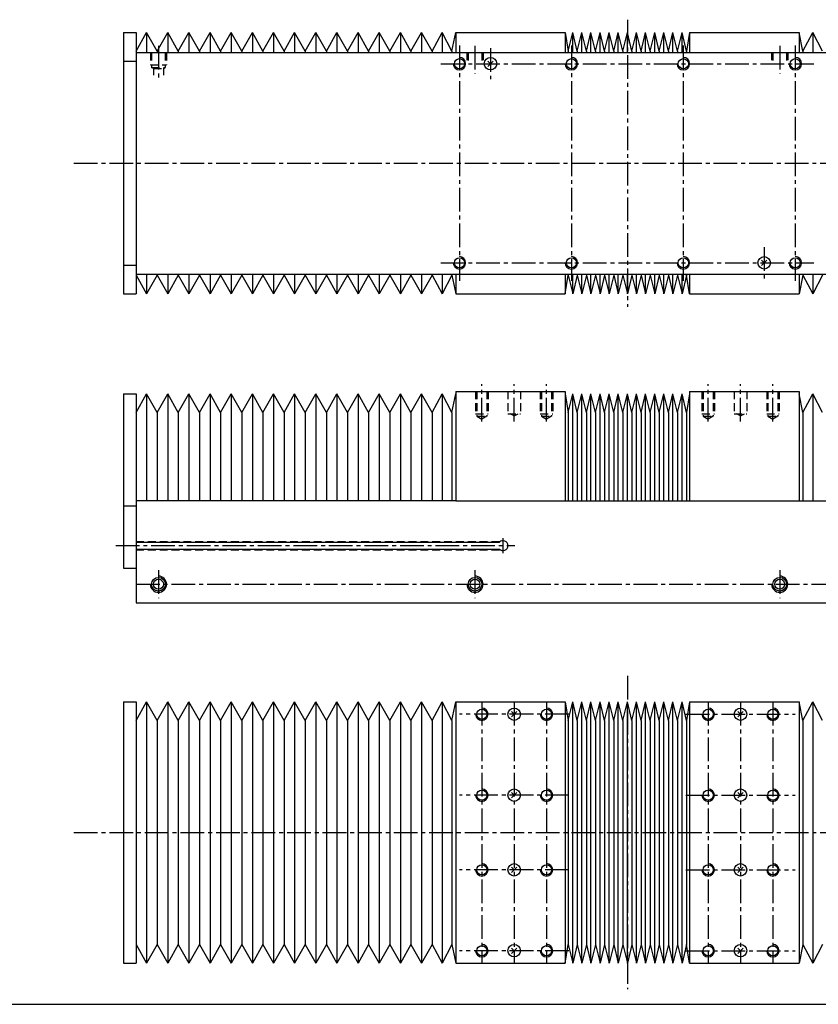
# Model space of a CAD drawing. Header units: millimetres. Extents: x 1112 to 5405, y 2427 to 4035.
# Tile 7 of 9: x 4167 to 4809, y 2427 to 3218. Entities that reach past the tile are written whole.
import ezdxf

# ---------------------------------------------------------------- set-up
doc = ezdxf.new("R2010")
doc.units = ezdxf.units.MM
doc.linetypes.add('CENTER2', pattern=[28.575, 19.05, -3.175, 3.175, -3.175])
doc.linetypes.add('DASHED2', pattern=[9.525, 6.35, -3.175])
doc.layers.add('1', color=2, linetype='DASHED2')
doc.layers.add('2', color=1, linetype='CENTER2')

msp = doc.modelspace()

# ---------------------------------------------------------------- linework, layer by layer
at = {"color": 7}
for p, q in [((4250.11, 3207.33), (4250.11, 2997.33)), ((4250.11, 3207.33), (4260.11, 3207.33)), ((4260.11, 3207.33), (4260.11, 2997.33)), ((4260.11, 3192.33), (4268.61, 3207.33)), ((4277.11, 3192.33), (4268.61, 3207.33)), ((4268.61, 3207.33), (4268.61, 3191.33)), ((4277.11, 3192.33), (4285.61, 3207.33)), ((4294.11, 3192.33), (4285.61, 3207.33)), ((4285.61, 3207.33), (4285.61, 3191.33)), ((4294.11, 3192.33), (4302.61, 3207.33)), ((4311.11, 3192.33), (4302.61, 3207.33)), ((4302.61, 3207.33), (4302.61, 3191.33)), ((4311.11, 3192.33), (4319.61, 3207.33)), ((4328.11, 3192.33), (4319.61, 3207.33)), ((4319.61, 3207.33), (4319.61, 3191.33)), ((4328.11, 3192.33), (4336.61, 3207.33)), ((4345.11, 3192.33), (4336.61, 3207.33)), ((4336.61, 3207.33), (4336.61, 3191.33)), ((4345.11, 3192.33), (4353.61, 3207.33)), ((4362.11, 3192.33), (4353.61, 3207.33)), ((4353.61, 3207.33), (4353.61, 3191.33)), ((4362.11, 3192.33), (4370.61, 3207.33)), ((4379.11, 3192.33), (4370.61, 3207.33)), ((4370.61, 3207.33), (4370.61, 3191.33)), ((4379.11, 3192.33), (4387.61, 3207.33)), ((4396.11, 3192.33), (4387.61, 3207.33)), ((4387.61, 3207.33), (4387.61, 3191.33)), ((4396.11, 3192.33), (4404.61, 3207.33)), ((4413.11, 3192.33), (4404.61, 3207.33)), ((4404.61, 3207.33), (4404.61, 3191.33)), ((4413.11, 3192.33), (4421.61, 3207.33)), ((4430.11, 3192.33), (4421.61, 3207.33)), ((4421.61, 3207.33), (4421.61, 3191.33)), ((4430.11, 3192.33), (4438.61, 3207.33)), ((4447.11, 3192.33), (4438.61, 3207.33)), ((4438.61, 3207.33), (4438.61, 3191.33)), ((4447.11, 3192.33), (4455.61, 3207.33)), ((4464.11, 3192.33), (4455.61, 3207.33)), ((4455.61, 3207.33), (4455.61, 3191.33)), ((4464.11, 3192.33), (4472.61, 3207.33)), ((4481.11, 3192.33), (4472.61, 3207.33)), ((4472.61, 3207.33), (4472.61, 3191.33)), ((4481.11, 3192.33), (4489.61, 3207.33)), ((4498.11, 3192.33), (4489.61, 3207.33)), ((4489.61, 3207.33), (4489.61, 3191.33)), ((4498.11, 3192.33), (4506.11, 3207.33)), ((4514.11, 3192.33), (4506.11, 3207.33)), ((4506.11, 3207.33), (4506.11, 3191.33)), ((4514.11, 3192.33), (4517.11, 3207.33)), ((4517.11, 3207.33), (4605.11, 3207.33)), ((4517.11, 3207.33), (4517.11, 3191.33)), ((4605.11, 3207.33), (4605.11, 3191.33)), ((4605.11, 3207.33), (4607.49, 3192.33)), ((4607.49, 3192.33), (4611.15, 3207.33)), ((4614.81, 3192.33), (4611.15, 3207.33)), ((4611.15, 3191.33), (4611.15, 3207.33)), ((4614.81, 3192.33), (4618.47, 3207.33)), ((4622.14, 3192.33), (4618.47, 3207.33)), ((4618.47, 3191.33), (4618.47, 3207.33)), ((4622.14, 3192.33), (4625.8, 3207.33)), ((4629.46, 3192.33), (4625.8, 3207.33)), ((4625.8, 3191.33), (4625.8, 3207.33)), ((4629.46, 3192.33), (4633.13, 3207.33)), ((4636.79, 3192.33), (4633.13, 3207.33)), ((4633.13, 3191.33), (4633.13, 3207.33)), ((4636.79, 3192.33), (4640.45, 3207.33)), ((4644.12, 3192.33), (4640.45, 3207.33)), ((4640.45, 3191.33), (4640.45, 3207.33)), ((4644.12, 3192.33), (4647.78, 3207.33)), ((4651.44, 3192.33), (4647.78, 3207.33)), ((4647.78, 3191.33), (4647.78, 3207.33)), ((4651.44, 3192.33), (4655.11, 3207.33)), ((4658.77, 3192.33), (4655.11, 3207.33)), ((4655.11, 3191.33), (4655.11, 3207.33)), ((4658.77, 3192.33), (4662.43, 3207.33)), ((4666.09, 3192.33), (4662.43, 3207.33)), ((4662.43, 3191.33), (4662.43, 3207.33)), ((4666.09, 3192.33), (4669.76, 3207.33)), ((4673.42, 3192.33), (4669.76, 3207.33)), ((4669.76, 3191.33), (4669.76, 3207.33)), ((4673.42, 3192.33), (4677.08, 3207.33)), ((4680.75, 3192.33), (4677.08, 3207.33)), ((4677.08, 3191.33), (4677.08, 3207.33)), ((4680.75, 3192.33), (4684.41, 3207.33)), ((4688.07, 3192.33), (4684.41, 3207.33)), ((4684.41, 3191.33), (4684.41, 3207.33)), ((4688.07, 3192.33), (4691.74, 3207.33)), ((4695.4, 3192.33), (4691.74, 3207.33)), ((4691.74, 3191.33), (4691.74, 3207.33)), ((4695.4, 3192.33), (4699.06, 3207.33)), ((4702.72, 3192.33), (4699.06, 3207.33)), ((4699.06, 3191.33), (4699.06, 3207.33)), ((4705.11, 3207.33), (4702.72, 3192.33)), ((4705.11, 3207.33), (4793.11, 3207.33)), ((4705.11, 3207.33), (4705.11, 3191.33)), ((4796.11, 3192.33), (4793.11, 3207.33)), ((4793.11, 3207.33), (4793.11, 3191.33)), ((4796.11, 3192.33), (4804.11, 3207.33)), ((4812.11, 3192.33), (4804.11, 3207.33)), ((4804.11, 3207.33), (4804.11, 3191.33)), ((4260.11, 3191.33), (5050.11, 3191.33)), ((4277.11, 3192.33), (4277.11, 3191.33)), ((4294.11, 3192.33), (4294.11, 3191.33)), ((4311.11, 3192.33), (4311.11, 3191.33)), ((4328.11, 3192.33), (4328.11, 3191.33)), ((4345.11, 3192.33), (4345.11, 3191.33)), ((4362.11, 3192.33), (4362.11, 3191.33)), ((4379.11, 3192.33), (4379.11, 3191.33)), ((4396.11, 3192.33), (4396.11, 3191.33)), ((4413.11, 3192.33), (4413.11, 3191.33)), ((4430.11, 3192.33), (4430.11, 3191.33)), ((4447.11, 3192.33), (4447.11, 3191.33)), ((4464.11, 3192.33), (4464.11, 3191.33)), ((4481.11, 3192.33), (4481.11, 3191.33)), ((4498.11, 3192.33), (4498.11, 3191.33)), ((4514.11, 3192.33), (4514.11, 3191.33)), ((4607.49, 3192.33), (4607.49, 3191.33)), ((4614.81, 3192.33), (4614.81, 3191.33)), ((4622.14, 3192.33), (4622.14, 3191.33)), ((4629.46, 3192.33), (4629.46, 3191.33)), ((4636.79, 3192.33), (4636.79, 3191.33)), ((4644.12, 3192.33), (4644.12, 3191.33)), ((4651.44, 3192.33), (4651.44, 3191.33)), ((4658.77, 3192.33), (4658.77, 3191.33)), ((4666.09, 3192.33), (4666.09, 3191.33)), ((4673.42, 3192.33), (4673.42, 3191.33)), ((4680.75, 3192.33), (4680.75, 3191.33)), ((4688.07, 3192.33), (4688.07, 3191.33)), ((4695.4, 3192.33), (4695.4, 3191.33)), ((4702.72, 3192.33), (4702.72, 3191.33)), ((4796.11, 3192.33), (4796.11, 3191.33)), ((4250.11, 3184.33), (4260.11, 3184.33)), ((4542.98, 3180.21), (4547.23, 3184.45)), ((4545.11, 3182.33), (4542.98, 3184.45)), ((4765.11, 3022.33), (4762.98, 3024.45)), ((4762.98, 3020.21), (4767.23, 3024.45)), ((4250.11, 3020.33), (4260.11, 3020.33)), ((4260.11, 3013.33), (5050.11, 3013.33)), ((4260.11, 3012.33), (4268.61, 2997.33)), ((4268.61, 3013.33), (4268.61, 2997.33)), ((4277.11, 3012.33), (4268.61, 2997.33)), ((4277.11, 3013.33), (4277.11, 3012.33)), ((4277.11, 3012.33), (4285.61, 2997.33)), ((4285.61, 3013.33), (4285.61, 2997.33)), ((4294.11, 3012.33), (4285.61, 2997.33)), ((4294.11, 3013.33), (4294.11, 3012.33)), ((4294.11, 3012.33), (4302.61, 2997.33)), ((4302.61, 3013.33), (4302.61, 2997.33)), ((4311.11, 3012.33), (4302.61, 2997.33)), ((4311.11, 3013.33), (4311.11, 3012.33)), ((4311.11, 3012.33), (4319.61, 2997.33)), ((4319.61, 3013.33), (4319.61, 2997.33)), ((4328.11, 3012.33), (4319.61, 2997.33)), ((4328.11, 3013.33), (4328.11, 3012.33)), ((4328.11, 3012.33), (4336.61, 2997.33)), ((4336.61, 3013.33), (4336.61, 2997.33)), ((4345.11, 3012.33), (4336.61, 2997.33)), ((4345.11, 3013.33), (4345.11, 3012.33)), ((4345.11, 3012.33), (4353.61, 2997.33)), ((4353.61, 3013.33), (4353.61, 2997.33)), ((4362.11, 3012.33), (4353.61, 2997.33)), ((4362.11, 3013.33), (4362.11, 3012.33)), ((4362.11, 3012.33), (4370.61, 2997.33)), ((4370.61, 3013.33), (4370.61, 2997.33)), ((4379.11, 3012.33), (4370.61, 2997.33)), ((4379.11, 3013.33), (4379.11, 3012.33)), ((4379.11, 3012.33), (4387.61, 2997.33)), ((4387.61, 3013.33), (4387.61, 2997.33)), ((4396.11, 3012.33), (4387.61, 2997.33)), ((4396.11, 3013.33), (4396.11, 3012.33)), ((4396.11, 3012.33), (4404.61, 2997.33)), ((4404.61, 3013.33), (4404.61, 2997.33)), ((4413.11, 3012.33), (4404.61, 2997.33)), ((4413.11, 3013.33), (4413.11, 3012.33)), ((4413.11, 3012.33), (4421.61, 2997.33)), ((4421.61, 3013.33), (4421.61, 2997.33)), ((4430.11, 3012.33), (4421.61, 2997.33)), ((4430.11, 3013.33), (4430.11, 3012.33)), ((4430.11, 3012.33), (4438.61, 2997.33)), ((4438.61, 3013.33), (4438.61, 2997.33)), ((4447.11, 3012.33), (4438.61, 2997.33)), ((4447.11, 3013.33), (4447.11, 3012.33)), ((4447.11, 3012.33), (4455.61, 2997.33)), ((4455.61, 3013.33), (4455.61, 2997.33)), ((4464.11, 3012.33), (4455.61, 2997.33)), ((4464.11, 3013.33), (4464.11, 3012.33)), ((4464.11, 3012.33), (4472.61, 2997.33)), ((4472.61, 3013.33), (4472.61, 2997.33)), ((4481.11, 3012.33), (4472.61, 2997.33)), ((4481.11, 3013.33), (4481.11, 3012.33)), ((4481.11, 3012.33), (4489.61, 2997.33)), ((4489.61, 3013.33), (4489.61, 2997.33)), ((4498.11, 3012.33), (4489.61, 2997.33)), ((4498.11, 3013.33), (4498.11, 3012.33)), ((4498.11, 3012.33), (4506.11, 2997.33)), ((4506.11, 3013.33), (4506.11, 2997.33)), ((4514.11, 3012.33), (4506.11, 2997.33)), ((4514.11, 3013.33), (4514.11, 3012.33)), ((4514.11, 3012.33), (4517.11, 2997.33)), ((4517.11, 3013.33), (4517.11, 2997.33)), ((4605.11, 3013.33), (4605.11, 2997.33)), ((4605.11, 2997.33), (4607.49, 3012.33)), ((4607.49, 3013.33), (4607.49, 3012.33)), ((4607.49, 3012.33), (4611.15, 2997.33)), ((4611.15, 2997.33), (4611.15, 3013.33)), ((4614.81, 3012.33), (4611.15, 2997.33)), ((4614.81, 3013.33), (4614.81, 3012.33)), ((4614.81, 3012.33), (4618.47, 2997.33)), ((4618.47, 2997.33), (4618.47, 3013.33)), ((4622.14, 3012.33), (4618.47, 2997.33)), ((4622.14, 3013.33), (4622.14, 3012.33)), ((4622.14, 3012.33), (4625.8, 2997.33)), ((4625.8, 2997.33), (4625.8, 3013.33)), ((4629.46, 3012.33), (4625.8, 2997.33)), ((4629.46, 3013.33), (4629.46, 3012.33)), ((4629.46, 3012.33), (4633.13, 2997.33)), ((4633.13, 2997.33), (4633.13, 3013.33)), ((4636.79, 3012.33), (4633.13, 2997.33)), ((4636.79, 3013.33), (4636.79, 3012.33)), ((4636.79, 3012.33), (4640.45, 2997.33)), ((4640.45, 2997.33), (4640.45, 3013.33)), ((4644.12, 3012.33), (4640.45, 2997.33)), ((4644.12, 3013.33), (4644.12, 3012.33)), ((4644.12, 3012.33), (4647.78, 2997.33)), ((4647.78, 2997.33), (4647.78, 3013.33)), ((4651.44, 3012.33), (4647.78, 2997.33)), ((4651.44, 3013.33), (4651.44, 3012.33)), ((4651.44, 3012.33), (4655.11, 2997.33)), ((4655.11, 2997.33), (4655.11, 3013.33)), ((4658.77, 3012.33), (4655.11, 2997.33)), ((4658.77, 3013.33), (4658.77, 3012.33)), ((4658.77, 3012.33), (4662.43, 2997.33)), ((4662.43, 2997.33), (4662.43, 3013.33)), ((4666.09, 3012.33), (4662.43, 2997.33)), ((4666.09, 3013.33), (4666.09, 3012.33)), ((4666.09, 3012.33), (4669.76, 2997.33)), ((4669.76, 2997.33), (4669.76, 3013.33)), ((4673.42, 3012.33), (4669.76, 2997.33)), ((4673.42, 3013.33), (4673.42, 3012.33)), ((4673.42, 3012.33), (4677.08, 2997.33)), ((4677.08, 2997.33), (4677.08, 3013.33)), ((4680.75, 3012.33), (4677.08, 2997.33)), ((4680.75, 3013.33), (4680.75, 3012.33)), ((4680.75, 3012.33), (4684.41, 2997.33)), ((4684.41, 2997.33), (4684.41, 3013.33)), ((4688.07, 3012.33), (4684.41, 2997.33)), ((4688.07, 3013.33), (4688.07, 3012.33)), ((4688.07, 3012.33), (4691.74, 2997.33)), ((4691.74, 2997.33), (4691.74, 3013.33)), ((4695.4, 3012.33), (4691.74, 2997.33)), ((4695.4, 3013.33), (4695.4, 3012.33)), ((4695.4, 3012.33), (4699.06, 2997.33)), ((4699.06, 2997.33), (4699.06, 3013.33)), ((4702.72, 3012.33), (4699.06, 2997.33)), ((4702.72, 3013.33), (4702.72, 3012.33)), ((4705.11, 2997.33), (4702.72, 3012.33)), ((4705.11, 3013.33), (4705.11, 2997.33)), ((4793.11, 3013.33), (4793.11, 2997.33)), ((4796.11, 3012.33), (4793.11, 2997.33)), ((4796.11, 3013.33), (4796.11, 3012.33)), ((4796.11, 3012.33), (4804.11, 2997.33)), ((4804.11, 3013.33), (4804.11, 2997.33)), ((4812.11, 3012.33), (4804.11, 2997.33)), ((4250.11, 2997.33), (4260.11, 2997.33)), ((4517.11, 2997.33), (4605.11, 2997.33)), ((4705.11, 2997.33), (4793.11, 2997.33)), ((4250.11, 2917.06), (4250.11, 2777.06)), ((4250.11, 2917.06), (4260.11, 2917.06)), ((4260.11, 2917.06), (4260.11, 2749.06)), ((4260.11, 2902.06), (4268.61, 2917.06)), ((4268.61, 2917.06), (4268.61, 2831.06)), ((4277.11, 2902.06), (4268.61, 2917.06)), ((4277.11, 2902.06), (4285.61, 2917.06)), ((4285.61, 2917.06), (4285.61, 2831.06)), ((4294.11, 2902.06), (4285.61, 2917.06)), ((4294.11, 2902.06), (4302.61, 2917.06)), ((4302.61, 2917.06), (4302.61, 2831.06)), ((4311.11, 2902.06), (4302.61, 2917.06)), ((4311.11, 2902.06), (4319.61, 2917.06)), ((4319.61, 2917.06), (4319.61, 2831.06)), ((4328.11, 2902.06), (4319.61, 2917.06)), ((4328.11, 2902.06), (4336.61, 2917.06)), ((4336.61, 2917.06), (4336.61, 2831.06)), ((4345.11, 2902.06), (4336.61, 2917.06)), ((4345.11, 2902.06), (4353.61, 2917.06)), ((4353.61, 2917.06), (4353.61, 2831.06)), ((4362.11, 2902.06), (4353.61, 2917.06)), ((4362.11, 2902.06), (4370.61, 2917.06)), ((4370.61, 2917.06), (4370.61, 2831.06)), ((4379.11, 2902.06), (4370.61, 2917.06)), ((4379.11, 2902.06), (4387.61, 2917.06)), ((4387.61, 2917.06), (4387.61, 2831.06)), ((4396.11, 2902.06), (4387.61, 2917.06)), ((4396.11, 2902.06), (4404.61, 2917.06)), ((4404.61, 2917.06), (4404.61, 2831.06)), ((4413.11, 2902.06), (4404.61, 2917.06)), ((4413.11, 2902.06), (4421.61, 2917.06)), ((4421.61, 2917.06), (4421.61, 2831.06)), ((4430.11, 2902.06), (4421.61, 2917.06)), ((4430.11, 2902.06), (4438.61, 2917.06)), ((4438.61, 2917.06), (4438.61, 2831.06)), ((4447.11, 2902.06), (4438.61, 2917.06)), ((4447.11, 2902.06), (4455.61, 2917.06)), ((4455.61, 2917.06), (4455.61, 2831.06)), ((4464.11, 2902.06), (4455.61, 2917.06)), ((4464.11, 2902.06), (4472.61, 2917.06)), ((4472.61, 2917.06), (4472.61, 2831.06)), ((4481.11, 2902.06), (4472.61, 2917.06)), ((4481.11, 2902.06), (4489.61, 2917.06)), ((4489.61, 2917.06), (4489.61, 2831.06)), ((4498.11, 2902.06), (4489.61, 2917.06)), ((4498.11, 2902.06), (4506.11, 2917.06)), ((4506.11, 2917.06), (4506.11, 2831.06)), ((4514.11, 2902.06), (4506.11, 2917.06)), ((4514.11, 2902.06), (4517.11, 2917.06)), ((4517.11, 2919.06), (4605.11, 2919.06)), ((4517.11, 2919.06), (4517.11, 2831.06)), ((4605.11, 2919.06), (4605.11, 2831.06)), ((4605.11, 2917.06), (4607.49, 2902.06)), ((4607.49, 2902.06), (4611.15, 2917.06)), ((4614.81, 2902.06), (4611.15, 2917.06)), ((4611.15, 2831.06), (4611.15, 2917.06)), ((4614.81, 2902.06), (4618.47, 2917.06)), ((4622.14, 2902.06), (4618.47, 2917.06)), ((4618.47, 2831.06), (4618.47, 2917.06)), ((4622.14, 2902.06), (4625.8, 2917.06)), ((4629.46, 2902.06), (4625.8, 2917.06)), ((4625.8, 2831.06), (4625.8, 2917.06)), ((4629.46, 2902.06), (4633.13, 2917.06)), ((4636.79, 2902.06), (4633.13, 2917.06)), ((4633.13, 2831.06), (4633.13, 2917.06)), ((4636.79, 2902.06), (4640.45, 2917.06)), ((4644.12, 2902.06), (4640.45, 2917.06)), ((4640.45, 2831.06), (4640.45, 2917.06)), ((4644.12, 2902.06), (4647.78, 2917.06)), ((4651.44, 2902.06), (4647.78, 2917.06)), ((4647.78, 2831.06), (4647.78, 2917.06)), ((4651.44, 2902.06), (4655.11, 2917.06)), ((4658.77, 2902.06), (4655.11, 2917.06)), ((4655.11, 2831.06), (4655.11, 2917.06)), ((4658.77, 2902.06), (4662.43, 2917.06)), ((4666.09, 2902.06), (4662.43, 2917.06)), ((4662.43, 2831.06), (4662.43, 2917.06)), ((4666.09, 2902.06), (4669.76, 2917.06)), ((4673.42, 2902.06), (4669.76, 2917.06)), ((4669.76, 2831.06), (4669.76, 2917.06)), ((4673.42, 2902.06), (4677.08, 2917.06)), ((4680.75, 2902.06), (4677.08, 2917.06)), ((4677.08, 2831.06), (4677.08, 2917.06)), ((4680.75, 2902.06), (4684.41, 2917.06)), ((4688.07, 2902.06), (4684.41, 2917.06)), ((4684.41, 2831.06), (4684.41, 2917.06)), ((4688.07, 2902.06), (4691.74, 2917.06)), ((4695.4, 2902.06), (4691.74, 2917.06)), ((4691.74, 2831.06), (4691.74, 2917.06)), ((4695.4, 2902.06), (4699.06, 2917.06)), ((4702.72, 2902.06), (4699.06, 2917.06)), ((4699.06, 2831.06), (4699.06, 2917.06)), ((4705.11, 2917.06), (4702.72, 2902.06)), ((4705.11, 2919.06), (4793.11, 2919.06)), ((4705.11, 2919.06), (4705.11, 2831.06)), ((4793.11, 2919.06), (4793.11, 2831.06)), ((4796.11, 2902.06), (4793.11, 2917.06)), ((4796.11, 2902.06), (4804.11, 2917.06)), ((4804.11, 2917.06), (4804.11, 2831.06)), ((4812.11, 2902.06), (4804.11, 2917.06)), ((4277.11, 2902.06), (4277.11, 2831.06)), ((4294.11, 2902.06), (4294.11, 2831.06)), ((4311.11, 2902.06), (4311.11, 2831.06)), ((4328.11, 2902.06), (4328.11, 2831.06)), ((4345.11, 2902.06), (4345.11, 2831.06)), ((4362.11, 2902.06), (4362.11, 2831.06)), ((4379.11, 2902.06), (4379.11, 2831.06)), ((4396.11, 2902.06), (4396.11, 2831.06)), ((4413.11, 2902.06), (4413.11, 2831.06)), ((4430.11, 2902.06), (4430.11, 2831.06)), ((4447.11, 2902.06), (4447.11, 2831.06)), ((4464.11, 2902.06), (4464.11, 2831.06)), ((4481.11, 2902.06), (4481.11, 2831.06)), ((4498.11, 2902.06), (4498.11, 2831.06)), ((4514.11, 2902.06), (4514.11, 2831.06)), ((4607.49, 2902.06), (4607.49, 2831.06)), ((4614.81, 2902.06), (4614.81, 2831.06)), ((4622.14, 2902.06), (4622.14, 2831.06)), ((4629.46, 2902.06), (4629.46, 2831.06)), ((4636.79, 2902.06), (4636.79, 2831.06)), ((4644.12, 2902.06), (4644.12, 2831.06)), ((4651.44, 2902.06), (4651.44, 2831.06)), ((4658.77, 2902.06), (4658.77, 2831.06)), ((4666.09, 2902.06), (4666.09, 2831.06)), ((4673.42, 2902.06), (4673.42, 2831.06)), ((4680.75, 2902.06), (4680.75, 2831.06)), ((4688.07, 2902.06), (4688.07, 2831.06)), ((4695.4, 2902.06), (4695.4, 2831.06)), ((4702.72, 2902.06), (4702.72, 2831.06)), ((4796.11, 2902.06), (4796.11, 2831.06)), ((4250.11, 2827.06), (4260.11, 2827.06)), ((4517.11, 2831.06), (4260.11, 2831.06)), ((4517.11, 2831.06), (4605.11, 2831.06)), ((4605.11, 2831.06), (4705.11, 2831.06)), ((4705.11, 2831.06), (4793.11, 2831.06)), ((4793.11, 2831.06), (5050.11, 2831.06)), ((4260.11, 2797.81), (4552.2, 2797.81)), ((4260.11, 2792.31), (4552.2, 2792.31)), ((4250.11, 2777.06), (4260.11, 2777.06)), ((4260.11, 2749.06), (5050.11, 2749.06)), ((4250.11, 2669.58), (4250.11, 2459.58)), ((4250.11, 2669.58), (4260.11, 2669.58)), ((4260.11, 2669.58), (4260.11, 2459.58)), ((4260.11, 2654.58), (4268.61, 2669.58)), ((4268.61, 2669.58), (4268.61, 2459.58)), ((4277.11, 2654.58), (4268.61, 2669.58)), ((4277.11, 2654.58), (4285.61, 2669.58)), ((4285.61, 2669.58), (4285.61, 2459.58)), ((4294.11, 2654.58), (4285.61, 2669.58)), ((4294.11, 2654.58), (4302.61, 2669.58)), ((4302.61, 2669.58), (4302.61, 2459.58)), ((4311.11, 2654.58), (4302.61, 2669.58)), ((4311.11, 2654.58), (4319.61, 2669.58)), ((4319.61, 2669.58), (4319.61, 2459.58)), ((4328.11, 2654.58), (4319.61, 2669.58)), ((4328.11, 2654.58), (4336.61, 2669.58)), ((4336.61, 2669.58), (4336.61, 2459.58)), ((4345.11, 2654.58), (4336.61, 2669.58)), ((4345.11, 2654.58), (4353.61, 2669.58)), ((4353.61, 2669.58), (4353.61, 2459.58)), ((4362.11, 2654.58), (4353.61, 2669.58)), ((4362.11, 2654.58), (4370.61, 2669.58)), ((4370.61, 2669.58), (4370.61, 2459.58)), ((4379.11, 2654.58), (4370.61, 2669.58)), ((4379.11, 2654.58), (4387.61, 2669.58)), ((4387.61, 2669.58), (4387.61, 2459.58)), ((4396.11, 2654.58), (4387.61, 2669.58)), ((4396.11, 2654.58), (4404.61, 2669.58)), ((4404.61, 2669.58), (4404.61, 2459.58)), ((4413.11, 2654.58), (4404.61, 2669.58)), ((4413.11, 2654.58), (4421.61, 2669.58)), ((4421.61, 2669.58), (4421.61, 2459.58)), ((4430.11, 2654.58), (4421.61, 2669.58)), ((4430.11, 2654.58), (4438.61, 2669.58)), ((4438.61, 2669.58), (4438.61, 2459.58)), ((4447.11, 2654.58), (4438.61, 2669.58)), ((4447.11, 2654.58), (4455.61, 2669.58)), ((4455.61, 2669.58), (4455.61, 2459.58)), ((4464.11, 2654.58), (4455.61, 2669.58)), ((4464.11, 2654.58), (4472.61, 2669.58)), ((4472.61, 2669.58), (4472.61, 2459.58)), ((4481.11, 2654.58), (4472.61, 2669.58)), ((4481.11, 2654.58), (4489.61, 2669.58)), ((4489.61, 2669.58), (4489.61, 2459.58)), ((4498.11, 2654.58), (4489.61, 2669.58)), ((4498.11, 2654.58), (4506.11, 2669.58)), ((4506.11, 2669.58), (4506.11, 2459.58)), ((4514.11, 2654.58), (4506.11, 2669.58)), ((4514.11, 2654.58), (4517.11, 2669.58)), ((4517.11, 2669.58), (4517.11, 2459.58)), ((4517.11, 2669.58), (4605.11, 2669.58)), ((4605.11, 2669.58), (4605.11, 2459.58)), ((4605.11, 2669.58), (4607.49, 2654.58)), ((4607.49, 2654.58), (4611.15, 2669.58)), ((4614.81, 2654.58), (4611.15, 2669.58)), ((4611.15, 2459.58), (4611.15, 2669.58)), ((4614.81, 2654.58), (4618.47, 2669.58)), ((4622.14, 2654.58), (4618.47, 2669.58)), ((4618.47, 2459.58), (4618.47, 2669.58)), ((4622.14, 2654.58), (4625.8, 2669.58)), ((4629.46, 2654.58), (4625.8, 2669.58)), ((4625.8, 2459.58), (4625.8, 2669.58)), ((4629.46, 2654.58), (4633.13, 2669.58)), ((4636.79, 2654.58), (4633.13, 2669.58)), ((4633.13, 2459.58), (4633.13, 2669.58)), ((4636.79, 2654.58), (4640.45, 2669.58)), ((4644.12, 2654.58), (4640.45, 2669.58)), ((4640.45, 2459.58), (4640.45, 2669.58)), ((4644.12, 2654.58), (4647.78, 2669.58)), ((4651.44, 2654.58), (4647.78, 2669.58)), ((4647.78, 2459.58), (4647.78, 2669.58)), ((4651.44, 2654.58), (4655.11, 2669.58)), ((4655.11, 2459.58), (4655.11, 2669.58)), ((4658.77, 2654.58), (4655.11, 2669.58)), ((4658.77, 2654.58), (4662.43, 2669.58)), ((4666.09, 2654.58), (4662.43, 2669.58)), ((4662.43, 2459.58), (4662.43, 2669.58)), ((4666.09, 2654.58), (4669.76, 2669.58)), ((4673.42, 2654.58), (4669.76, 2669.58)), ((4669.76, 2459.58), (4669.76, 2669.58)), ((4673.42, 2654.58), (4677.08, 2669.58)), ((4680.75, 2654.58), (4677.08, 2669.58)), ((4677.08, 2459.58), (4677.08, 2669.58)), ((4680.75, 2654.58), (4684.41, 2669.58)), ((4688.07, 2654.58), (4684.41, 2669.58)), ((4684.41, 2459.58), (4684.41, 2669.58)), ((4688.07, 2654.58), (4691.74, 2669.58)), ((4695.4, 2654.58), (4691.74, 2669.58)), ((4691.74, 2459.58), (4691.74, 2669.58)), ((4695.4, 2654.58), (4699.06, 2669.58)), ((4702.72, 2654.58), (4699.06, 2669.58)), ((4699.06, 2459.58), (4699.06, 2669.58)), ((4705.11, 2669.58), (4702.72, 2654.58)), ((4705.11, 2669.58), (4705.11, 2459.58)), ((4705.11, 2669.58), (4793.11, 2669.58)), ((4793.11, 2669.58), (4793.11, 2459.58)), ((4796.11, 2654.58), (4793.11, 2669.58)), ((4796.11, 2654.58), (4804.11, 2669.58)), ((4804.11, 2669.58), (4804.11, 2459.58)), ((4812.11, 2654.58), (4804.11, 2669.58)), ((4561.98, 2657.46), (4566.23, 2661.7)), ((4564.11, 2659.58), (4561.98, 2661.7)), ((4746.11, 2659.58), (4743.98, 2661.7)), ((4743.98, 2657.46), (4748.23, 2661.7)), ((4277.11, 2654.58), (4277.11, 2474.58)), ((4294.11, 2654.58), (4294.11, 2474.58)), ((4311.11, 2654.58), (4311.11, 2474.58)), ((4328.11, 2654.58), (4328.11, 2474.58)), ((4345.11, 2654.58), (4345.11, 2474.58)), ((4362.11, 2654.58), (4362.11, 2474.58)), ((4379.11, 2654.58), (4379.11, 2474.58)), ((4396.11, 2654.58), (4396.11, 2474.58)), ((4413.11, 2654.58), (4413.11, 2474.58)), ((4430.11, 2654.58), (4430.11, 2474.58)), ((4447.11, 2654.58), (4447.11, 2474.58)), ((4464.11, 2654.58), (4464.11, 2474.58)), ((4481.11, 2654.58), (4481.11, 2474.58)), ((4498.11, 2654.58), (4498.11, 2474.58)), ((4514.11, 2654.58), (4514.11, 2474.58)), ((4607.49, 2654.58), (4607.49, 2474.58)), ((4614.81, 2654.58), (4614.81, 2474.58)), ((4622.14, 2654.58), (4622.14, 2474.58)), ((4629.46, 2654.58), (4629.46, 2474.58)), ((4636.79, 2654.58), (4636.79, 2474.58)), ((4644.12, 2654.58), (4644.12, 2474.58)), ((4651.44, 2654.58), (4651.44, 2474.58)), ((4658.77, 2654.58), (4658.77, 2474.58)), ((4666.09, 2654.58), (4666.09, 2474.58)), ((4673.42, 2654.58), (4673.42, 2474.58)), ((4680.75, 2654.58), (4680.75, 2474.58)), ((4688.07, 2654.58), (4688.07, 2474.58)), ((4695.4, 2654.58), (4695.4, 2474.58)), ((4702.72, 2654.58), (4702.72, 2474.58)), ((4796.11, 2654.58), (4796.11, 2474.58)), ((4561.98, 2592.46), (4566.23, 2596.7)), ((4564.11, 2594.58), (4561.98, 2596.7)), ((4746.11, 2594.58), (4743.98, 2596.7)), ((4743.98, 2592.46), (4748.23, 2596.7)), ((4561.98, 2532.46), (4566.23, 2536.7)), ((4564.11, 2534.58), (4561.98, 2536.7)), ((4746.11, 2534.58), (4743.98, 2536.7)), ((4743.98, 2532.46), (4748.23, 2536.7)), ((4260.11, 2474.58), (4268.61, 2459.58)), ((4277.11, 2474.58), (4268.61, 2459.58)), ((4277.11, 2474.58), (4285.61, 2459.58)), ((4294.11, 2474.58), (4285.61, 2459.58)), ((4294.11, 2474.58), (4302.61, 2459.58)), ((4311.11, 2474.58), (4302.61, 2459.58)), ((4311.11, 2474.58), (4319.61, 2459.58)), ((4328.11, 2474.58), (4319.61, 2459.58)), ((4328.11, 2474.58), (4336.61, 2459.58)), ((4345.11, 2474.58), (4336.61, 2459.58)), ((4345.11, 2474.58), (4353.61, 2459.58)), ((4362.11, 2474.58), (4353.61, 2459.58)), ((4362.11, 2474.58), (4370.61, 2459.58)), ((4379.11, 2474.58), (4370.61, 2459.58)), ((4379.11, 2474.58), (4387.61, 2459.58)), ((4396.11, 2474.58), (4387.61, 2459.58)), ((4396.11, 2474.58), (4404.61, 2459.58)), ((4413.11, 2474.58), (4404.61, 2459.58)), ((4413.11, 2474.58), (4421.61, 2459.58)), ((4430.11, 2474.58), (4421.61, 2459.58)), ((4430.11, 2474.58), (4438.61, 2459.58)), ((4447.11, 2474.58), (4438.61, 2459.58)), ((4447.11, 2474.58), (4455.61, 2459.58)), ((4464.11, 2474.58), (4455.61, 2459.58)), ((4464.11, 2474.58), (4472.61, 2459.58)), ((4481.11, 2474.58), (4472.61, 2459.58)), ((4481.11, 2474.58), (4489.61, 2459.58)), ((4498.11, 2474.58), (4489.61, 2459.58)), ((4498.11, 2474.58), (4506.11, 2459.58)), ((4514.11, 2474.58), (4506.11, 2459.58)), ((4514.11, 2474.58), (4517.11, 2459.58)), ((4561.98, 2467.46), (4566.23, 2471.7)), ((4564.11, 2469.58), (4561.98, 2471.7)), ((4605.11, 2459.58), (4607.49, 2474.58)), ((4607.49, 2474.58), (4611.15, 2459.58)), ((4614.81, 2474.58), (4611.15, 2459.58)), ((4614.81, 2474.58), (4618.47, 2459.58)), ((4622.14, 2474.58), (4618.47, 2459.58)), ((4622.14, 2474.58), (4625.8, 2459.58)), ((4629.46, 2474.58), (4625.8, 2459.58)), ((4629.46, 2474.58), (4633.13, 2459.58)), ((4636.79, 2474.58), (4633.13, 2459.58)), ((4636.79, 2474.58), (4640.45, 2459.58)), ((4644.12, 2474.58), (4640.45, 2459.58)), ((4644.12, 2474.58), (4647.78, 2459.58)), ((4651.44, 2474.58), (4647.78, 2459.58)), ((4651.44, 2474.58), (4655.11, 2459.58)), ((4658.77, 2474.58), (4655.11, 2459.58)), ((4658.77, 2474.58), (4662.43, 2459.58)), ((4666.09, 2474.58), (4662.43, 2459.58)), ((4666.09, 2474.58), (4669.76, 2459.58)), ((4673.42, 2474.58), (4669.76, 2459.58)), ((4673.42, 2474.58), (4677.08, 2459.58)), ((4680.75, 2474.58), (4677.08, 2459.58)), ((4680.75, 2474.58), (4684.41, 2459.58)), ((4688.07, 2474.58), (4684.41, 2459.58)), ((4688.07, 2474.58), (4691.74, 2459.58)), ((4695.4, 2474.58), (4691.74, 2459.58)), ((4695.4, 2474.58), (4699.06, 2459.58)), ((4702.72, 2474.58), (4699.06, 2459.58)), ((4705.11, 2459.58), (4702.72, 2474.58)), ((4746.11, 2469.58), (4743.98, 2471.7)), ((4743.98, 2467.46), (4748.23, 2471.7)), ((4796.11, 2474.58), (4793.11, 2459.58)), ((4796.11, 2474.58), (4804.11, 2459.58)), ((4812.11, 2474.58), (4804.11, 2459.58)), ((4250.11, 2459.58), (4260.11, 2459.58)), ((4517.11, 2459.58), (4605.11, 2459.58)), ((4705.11, 2459.58), (4793.11, 2459.58)), ((1111.69, 2426.51), (5405.11, 2426.51))]:
    msp.add_line(p, q, dxfattribs=at)
for centre, radius in [((4520.11, 3182.33), 4.08), ((4545.11, 3182.33), 5), ((4610.11, 3182.33), 4.08), ((4700.11, 3182.33), 4.08), ((4790.11, 3182.33), 4.08), ((4520.11, 3022.33), 4.08), ((4610.11, 3022.33), 4.08), ((4700.11, 3022.33), 4.08), ((4765.11, 3022.33), 5), ((4790.11, 3022.33), 4.08), ((4278.11, 2764.06), 5.5), ((4532.61, 2764.06), 5.5), ((4777.61, 2764.06), 5.5), ((4278.11, 2764.06), 4), ((4532.61, 2764.06), 4), ((4777.61, 2764.06), 4), ((4538.11, 2659.58), 4.08), ((4564.11, 2659.58), 5), ((4590.11, 2659.58), 4.08), ((4720.11, 2659.58), 4.08), ((4746.11, 2659.58), 5), ((4772.11, 2659.58), 4.08), ((4538.11, 2594.58), 4.08), ((4564.11, 2594.58), 5), ((4590.11, 2594.58), 4.08), ((4720.11, 2594.58), 4.08), ((4746.11, 2594.58), 5), ((4772.11, 2594.58), 4.08), ((4538.11, 2534.58), 4.08), ((4564.11, 2534.58), 5), ((4590.11, 2534.58), 4.08), ((4720.11, 2534.58), 4.08), ((4746.11, 2534.58), 5), ((4772.11, 2534.58), 4.08), ((4538.11, 2469.58), 4.08), ((4564.11, 2469.58), 5), ((4590.11, 2469.58), 4.08), ((4720.11, 2469.58), 4.08), ((4746.11, 2469.58), 5), ((4772.11, 2469.58), 4.08)]:
    msp.add_circle(centre, radius, dxfattribs=at)
for centre, radius, start, end in [((4520.11, 3182.33), 5, 180, 90), ((4610.11, 3182.33), 5, 180, 90), ((4700.11, 3182.33), 5, 180, 90), ((4790.11, 3182.33), 5, 180, 90), ((4520.11, 3022.33), 5, 180, 90), ((4610.11, 3022.33), 5, 180, 90), ((4700.11, 3022.33), 5, 180, 90), ((4790.11, 3022.33), 5, 180, 90), ((4555.11, 2795.06), 4, 223.43254, 136.56746), ((4278.11, 2764.06), 6.5, 180, 90), ((4532.61, 2764.06), 6.5, 180, 90), ((4777.61, 2764.06), 6.5, 180, 90), ((4538.11, 2659.58), 5, 180, 90), ((4590.11, 2659.58), 5, 180, 90), ((4720.11, 2659.58), 5, 180, 90), ((4772.11, 2659.58), 5, 180, 90), ((4538.11, 2594.58), 5, 180, 90), ((4590.11, 2594.58), 5, 180, 90), ((4720.11, 2594.58), 5, 180, 90), ((4772.11, 2594.58), 5, 180, 90), ((4538.11, 2534.58), 5, 180, 90), ((4590.11, 2534.58), 5, 180, 90), ((4720.11, 2534.58), 5, 180, 90), ((4772.11, 2534.58), 5, 180, 90), ((4538.11, 2469.58), 5, 180, 90), ((4590.11, 2469.58), 5, 180, 90), ((4720.11, 2469.58), 5, 180, 90), ((4772.11, 2469.58), 5, 180, 90)]:
    msp.add_arc(centre, radius, start, end, dxfattribs=at)
at = {"layer": '1', "color": 7}
for p, q in [((4271.61, 3191.33), (4271.61, 3181.33)), ((4272.61, 3191.33), (4272.61, 3179.33)), ((4283.61, 3191.33), (4283.61, 3179.33)), ((4284.61, 3191.33), (4284.61, 3181.33)), ((4526.11, 3191.33), (4526.11, 3185.07)), ((4527.11, 3191.33), (4527.11, 3183.69)), ((4538.11, 3191.33), (4538.11, 3183.69)), ((4539.11, 3191.33), (4539.11, 3185.07)), ((4771.11, 3191.33), (4771.11, 3185.07)), ((4772.11, 3191.33), (4772.11, 3183.69)), ((4783.11, 3191.33), (4783.11, 3183.69)), ((4784.11, 3191.33), (4784.11, 3185.07)), ((4271.61, 3181.33), (4284.61, 3181.33)), ((4272.61, 3179.33), (4283.61, 3179.33)), ((4274.11, 3178.46), (4272.61, 3179.33)), ((4274.11, 3178.46), (4274.11, 3173.06)), ((4274.11, 3178.46), (4282.11, 3178.46)), ((4282.11, 3178.46), (4283.61, 3179.33)), ((4282.11, 3178.46), (4282.11, 3173.06)), ((4533.11, 2919.06), (4533.11, 2901.06)), ((4534.03, 2919.06), (4534.03, 2899.06)), ((4542.18, 2919.06), (4542.18, 2899.06)), ((4543.11, 2919.06), (4543.11, 2901.06)), ((4559.11, 2919.06), (4559.11, 2901.06)), ((4569.11, 2919.06), (4569.11, 2901.06)), ((4585.11, 2919.06), (4585.11, 2901.06)), ((4586.03, 2919.06), (4586.03, 2899.06)), ((4594.18, 2919.06), (4594.18, 2899.06)), ((4595.11, 2919.06), (4595.11, 2901.06)), ((4715.11, 2919.06), (4715.11, 2901.06)), ((4716.03, 2919.06), (4716.03, 2899.06)), ((4724.18, 2919.06), (4724.18, 2899.06)), ((4725.11, 2919.06), (4725.11, 2901.06)), ((4741.11, 2919.06), (4741.11, 2901.06)), ((4751.11, 2919.06), (4751.11, 2901.06)), ((4767.11, 2919.06), (4767.11, 2901.06)), ((4768.03, 2919.06), (4768.03, 2899.06)), ((4776.18, 2919.06), (4776.18, 2899.06)), ((4777.11, 2919.06), (4777.11, 2901.06)), ((4533.11, 2901.06), (4543.11, 2901.06)), ((4534.03, 2899.06), (4538.11, 2896.71)), ((4534.03, 2899.06), (4542.18, 2899.06)), ((4542.18, 2899.06), (4538.11, 2896.71)), ((4559.11, 2901.06), (4569.11, 2901.06)), ((4564.11, 2899.26), (4560.98, 2901.06)), ((4564.11, 2899.26), (4567.23, 2901.06)), ((4585.11, 2901.06), (4595.11, 2901.06)), ((4586.03, 2899.06), (4594.18, 2899.06)), ((4586.03, 2899.06), (4590.11, 2896.71)), ((4594.18, 2899.06), (4590.11, 2896.71)), ((4715.11, 2901.06), (4725.11, 2901.06)), ((4716.03, 2899.06), (4720.11, 2896.71)), ((4716.03, 2899.06), (4724.18, 2899.06)), ((4724.18, 2899.06), (4720.11, 2896.71)), ((4741.11, 2901.06), (4751.11, 2901.06)), ((4746.11, 2899.26), (4742.98, 2901.06)), ((4746.11, 2899.26), (4749.23, 2901.06)), ((4767.11, 2901.06), (4777.11, 2901.06)), ((4768.03, 2899.06), (4776.18, 2899.06)), ((4768.03, 2899.06), (4772.11, 2896.71)), ((4776.18, 2899.06), (4772.11, 2896.71)), ((4260.11, 2798.46), (4553, 2798.46)), ((4260.11, 2791.66), (4553, 2791.66))]:
    msp.add_line(p, q, dxfattribs=at)
at = {"layer": '2', "color": 7}
for p, q in [((4655.11, 3217.7), (4655.11, 2986.95)), ((4278.11, 3196.68), (4278.11, 3170.42)), ((4520.11, 3196.83), (4520.11, 3007.83)), ((4532.61, 3196.68), (4532.61, 3174.18)), ((4610.11, 3196.83), (4610.11, 3007.83)), ((4700.11, 3196.83), (4700.11, 3007.83)), ((4777.61, 3196.68), (4777.61, 3174.18)), ((4790.11, 3196.83), (4790.11, 3007.83)), ((4545.11, 3194.83), (4545.11, 3169.83)), ((4505.05, 3182.33), (4805.16, 3182.33)), ((4210.11, 3102.33), (5100.11, 3102.33)), ((4765.11, 3034.83), (4765.11, 3009.83)), ((4505.05, 3022.33), (4805.16, 3022.33)), ((4538.11, 2894.83), (4538.11, 2924.83)), ((4564.11, 2894.83), (4564.11, 2924.83)), ((4590.11, 2894.83), (4590.11, 2924.83)), ((4720.11, 2894.83), (4720.11, 2924.83)), ((4746.11, 2894.83), (4746.11, 2924.83)), ((4772.11, 2894.83), (4772.11, 2924.83)), ((4555.11, 2801.06), (4555.11, 2789.06)), ((4243.77, 2795.06), (4564.69, 2795.06)), ((4278.11, 2775.31), (4278.11, 2752.81)), ((4532.61, 2775.31), (4532.61, 2752.81)), ((4777.61, 2775.31), (4777.61, 2752.81)), ((4260.11, 2764.06), (5050.11, 2764.06)), ((4655.11, 2690.58), (4655.11, 2438.58)), ((4538.11, 2669.58), (4538.11, 2459.58)), ((4564.11, 2669.58), (4564.11, 2459.58)), ((4590.11, 2669.58), (4590.11, 2459.58)), ((4720.11, 2669.58), (4720.11, 2459.58)), ((4746.11, 2669.58), (4746.11, 2459.58)), ((4772.11, 2669.58), (4772.11, 2459.58)), ((4608.11, 2659.58), (4520.11, 2659.58)), ((4702.11, 2659.58), (4790.11, 2659.58)), ((4608.11, 2594.58), (4520.11, 2594.58)), ((4702.11, 2594.58), (4790.11, 2594.58)), ((4210.11, 2564.58), (5100.11, 2564.58)), ((4608.11, 2534.58), (4520.11, 2534.58)), ((4702.11, 2534.58), (4790.11, 2534.58)), ((4608.11, 2469.58), (4520.11, 2469.58)), ((4702.11, 2469.58), (4790.11, 2469.58))]:
    msp.add_line(p, q, dxfattribs=at)

doc.saveas('drawing.dxf')
